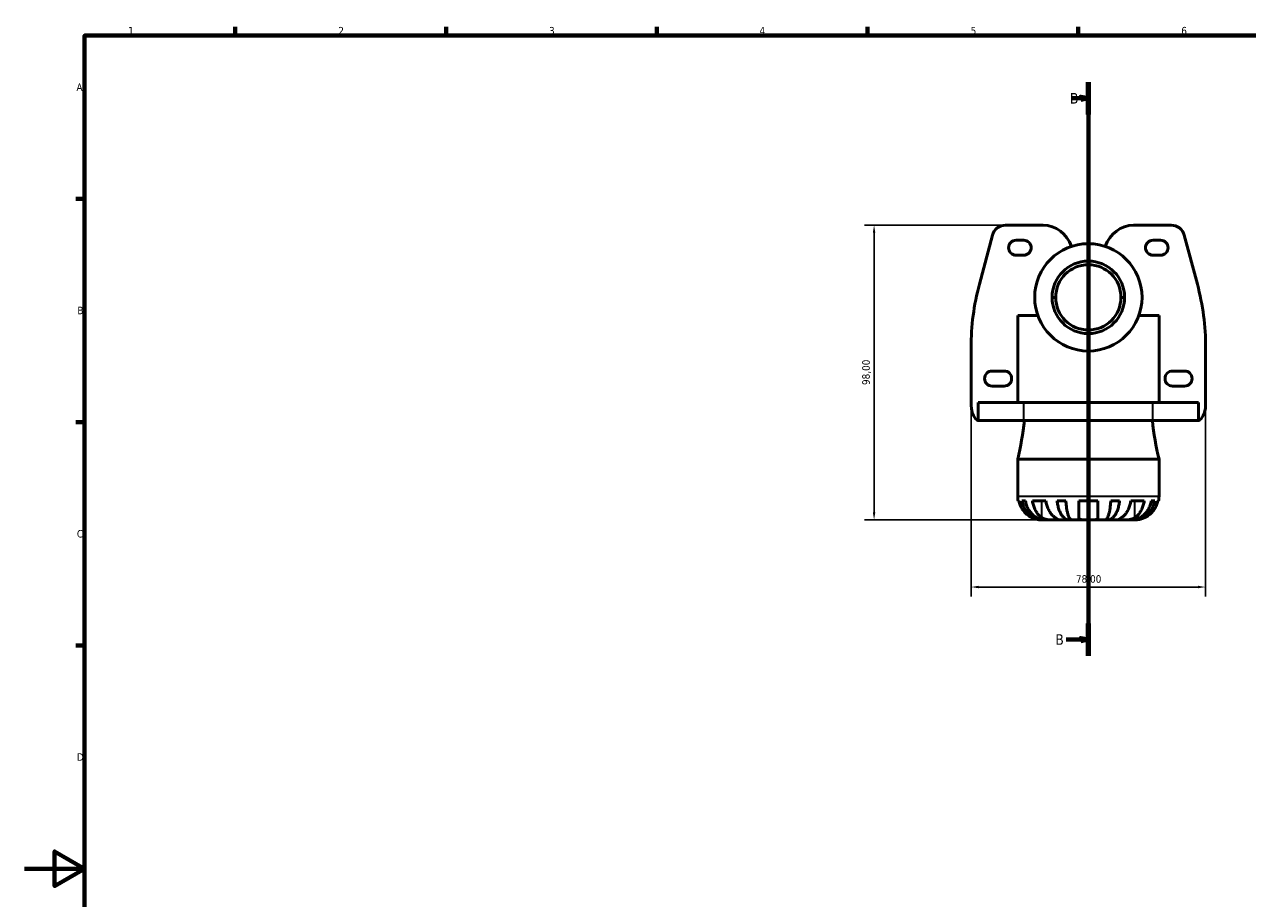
# Model space of a CAD drawing. Header units: millimetres. Extents: x 0 to 903, y 0 to 594.
# Tile 2 of 5: x 0 to 407, y 287 to 578. Entities that reach past the tile are written whole.
import ezdxf

# ---------------------------------------------------------------- set-up
doc = ezdxf.new("R2010")
doc.units = ezdxf.units.MM
doc.linetypes.add('CHAIN', pattern=[0.7087, 0.4724, -0.0591, 0.1181, -0.0591])
for name, color, linetype, lineweight in [('Border (ISO)', 7, 'Continuous', 70), ('Dimension (ISO)', 7, 'Continuous', 25), ('Section Line (ISO)', 7, 'CHAIN', 70), ('Visible (ISO)', 7, 'Continuous', 50), ('Visible Narrow (ISO)', 7, 'Continuous', 35)]:
    doc.layers.add(name, color=color, linetype=linetype, lineweight=lineweight)
doc.styles.add('Label Text (ISO)', font='tahoma.ttf')
doc.styles.add('Note Text (ISO)', font='tahoma.ttf')
doc.dimstyles.new('Default (ISO)', dxfattribs={"dimtxt": 2.5, "dimasz": 2.5, "dimexe": 3.175, "dimexo": 0, "dimgap": 0.762, "dimtad": 1, "dimrnd": 1e-08, "dimzin": 0, "dimtxsty": 'Note Text (ISO)', "dimcen": 0.09, "dimdle": 10, "dimclrd": 256, "dimclre": 256, "dimclrt": 232, "dimazin": 0, "dimtfac": 1.40208, "dimtmove": 0, "dimatfit": 3, "dimfxl": 1, "dimtolj": 1, "dimtzin": 0, "dimlwd": -1, "dimlwe": -1, "dimarcsym": 0})

# ---------------------------------------------------------------- blocks, each defined once
blk = doc.blocks.new('Borders Default Border')
at = {"layer": 'Border (ISO)'}
for p, q in [((70.08, 574), (70.08, 576.9)), ((140.17, 574), (140.17, 576.9)), ((210.25, 574), (210.25, 576.9)), ((280.33, 574), (280.33, 576.9)), ((350.42, 574), (350.42, 576.9)), ((20, 519.75), (17.1, 519.75)), ((20, 445.5), (17.1, 445.5)), ((20, 371.25), (17.1, 371.25))]:
    blk.add_line(p, q, dxfattribs=at)
at = {"layer": 'Border (ISO)', "flags": 128}
for points in [[(20, 20), (20, 574), (821, 574), (821, 20), (20, 20)], [(0, 297), (20, 297), (10, 302.77), (10, 291.23), (20, 297)]]:
    blk.add_lwpolyline(points, dxfattribs=at)
at = {"layer": 'Border (ISO)', "color": 232, "true_color": 0xca0064, "char_height": 2.5, "attachment_point": 7, "style": 'Note Text (ISO)'}
for s, insert in [('1', (34.48, 574.4)), ('2', (104.37, 574.4)), ('3', (174.43, 574.35)), ('4', (244.42, 574.4)), ('5', (314.64, 574.35)), ('6', (384.66, 574.35)), ('A', (17.29, 555.62)), ('B', (17.59, 481.37)), ('C', (17.43, 407.08)), ('D', (17.43, 332.88))]:
    blk.add_mtext(s, dxfattribs=dict(at, insert=insert))
blk = doc.blocks.new('*D6')
at = {"layer": 'Defpoints', "color": 0, "transparency": 16777216}
for p in [(326.24, 510.98), (282.51, 412.98), (353.76, 412.98)]:
    blk.add_point(p, dxfattribs=at)
at = {"layer": 'Dimension (ISO)', "transparency": 16777216}
for p, q in [((326.24, 510.98), (279.34, 510.98)), ((282.51, 508.48), (282.51, 415.48)), ((353.76, 412.98), (279.34, 412.98))]:
    blk.add_line(p, q, dxfattribs=at)
for points in [[(282.1, 508.48), (282.93, 508.48), (282.51, 510.98)], [(282.1, 415.48), (282.93, 415.48), (282.51, 412.98)]]:
    blk.add_solid(points, dxfattribs=at)
at = {"layer": 'Dimension (ISO)', "color": 232, "true_color": 0xca0064, "transparency": 16777216, "insert": (278.57, 457.83), "char_height": 2.5, "attachment_point": 1, "rotation": 90, "style": 'Note Text (ISO)'}
blk.add_mtext('\\A1;98,00', dxfattribs=at)
blk = doc.blocks.new('*D7')
at = {"layer": 'Defpoints', "color": 0, "transparency": 16777216}
for p in [(314.76, 450.98), (392.76, 450.98), (314.76, 390.66)]:
    blk.add_point(p, dxfattribs=at)
at = {"layer": 'Dimension (ISO)', "transparency": 16777216}
for p, q in [((314.76, 450.98), (314.76, 387.49)), ((392.76, 450.98), (392.76, 387.49)), ((390.26, 390.66), (317.26, 390.66))]:
    blk.add_line(p, q, dxfattribs=at)
for points in [[(317.26, 391.08), (317.26, 390.25), (314.76, 390.66)], [(390.26, 391.08), (390.26, 390.25), (392.76, 390.66)]]:
    blk.add_solid(points, dxfattribs=at)
at = {"layer": 'Dimension (ISO)', "color": 232, "true_color": 0xca0064, "transparency": 16777216, "insert": (349.64, 394.6), "char_height": 2.5, "attachment_point": 1, "style": 'Note Text (ISO)'}
blk.add_mtext('\\A1;78,00', dxfattribs=at)
blk = doc.blocks.new('2dTransSection0')
at = {"layer": 'Section Line (ISO)', "linetype": 'CHAIN'}
blk.add_line((353.76, 367.82), (353.76, 558.56), dxfattribs=at)
at = {"layer": 'Section Line (ISO)', "linetype": 'Continuous', "lineweight": 140}
for p, q in [((353.76, 547.8), (353.76, 558.56)), ((353.76, 367.82), (353.76, 378.58))]:
    blk.add_line(p, q, dxfattribs=at)
at = {"layer": 'Section Line (ISO)', "linetype": 'Continuous'}
for p, q in [((348.38, 553.18), (351.26, 553.18)), ((353.76, 553.18), (351.26, 553.68)), ((351.26, 553.68), (351.26, 552.68)), ((351.26, 553.18), (353.76, 553.18)), ((351.26, 552.68), (353.76, 553.18)), ((346.42, 373.2), (351.26, 373.2)), ((353.76, 373.2), (351.26, 373.7)), ((351.26, 373.7), (351.26, 372.7)), ((351.26, 373.2), (353.76, 373.2)), ((351.26, 372.7), (353.76, 373.2))]:
    blk.add_line(p, q, dxfattribs=at)
at = {"layer": 'Section Line (ISO)', "linetype": 'Continuous', "flags": 128}
for points in [[(351.26, 552.68), (353.76, 553.18), (351.26, 553.68), (351.26, 552.68)], [(351.26, 372.7), (353.76, 373.2), (351.26, 373.7), (351.26, 372.7)]]:
    blk.add_lwpolyline(points, dxfattribs=at)
at = {"layer": 'Section Line (ISO)'}
for points in [[(351.26, 552.68), (353.76, 553.18), (351.26, 553.68), (351.26, 552.68)], [(351.26, 372.7), (353.76, 373.2), (351.26, 373.7), (351.26, 372.7)]]:
    blk.add_solid(points, dxfattribs=at)
at = {"layer": 'Section Line (ISO)', "char_height": 3.5, "attachment_point": 7, "style": 'Label Text (ISO)'}
for insert in [(347.62, 551.43), (342.77, 371.45)]:
    blk.add_mtext('B', dxfattribs=dict(at, insert=insert))

msp = doc.modelspace()

# ---------------------------------------------------------------- linework, layer by layer
at = {"layer": 'Visible (ISO)'}
for p, q in [((338.761, 510.983), (326.237, 510.983)), ((368.761, 510.983), (381.285, 510.983)), ((321.866, 507.625), (317.519, 491.325)), ((329.761, 505.983), (332.261, 505.983)), ((377.761, 505.983), (375.261, 505.983)), ((385.657, 507.625), (390.003, 491.325)), ((332.261, 500.983), (329.761, 500.983)), ((375.261, 500.983), (377.761, 500.983)), ((342.908, 486.983), (341.703, 486.983)), ((365.82, 486.983), (364.614, 486.983)), ((336.953, 480.983), (330.261, 480.983)), ((330.261, 451.983), (330.261, 480.983)), ((377.261, 480.983), (370.569, 480.983)), ((377.261, 451.983), (377.261, 480.983)), ((314.761, 470.345), (314.761, 450.983)), ((392.761, 470.345), (392.761, 450.983)), ((321.761, 462.483), (325.761, 462.483)), ((385.761, 462.483), (381.761, 462.483)), ((325.761, 457.483), (321.761, 457.483)), ((381.761, 457.483), (385.761, 457.483)), ((317.144, 451.983), (332.29, 451.983)), ((317.144, 446.032), (317.144, 451.983)), ((375.232, 451.983), (332.29, 451.983)), ((375.232, 451.983), (390.378, 451.983)), ((390.378, 451.983), (390.378, 446.032)), ((316.908, 445.983), (316.908, 446.121)), ((332.29, 445.983), (316.908, 445.983)), ((332.29, 445.983), (375.232, 445.983)), ((390.614, 445.983), (375.232, 445.983)), ((390.614, 445.983), (390.614, 446.121)), ((330.261, 433.143), (377.261, 433.143)), ((330.261, 433.143), (330.261, 420.858)), ((377.261, 433.143), (377.261, 420.858)), ((330.634, 419.283), (330.42, 419.283)), ((332.85, 419.283), (331.642, 419.283)), ((339.635, 419.283), (335.18, 419.283)), ((346.307, 419.283), (343.391, 419.283)), ((356.911, 419.283), (350.611, 419.283)), ((364.131, 419.283), (361.215, 419.283)), ((372.342, 419.283), (367.887, 419.283)), ((375.88, 419.283), (374.672, 419.283)), ((377.102, 419.283), (376.888, 419.283)), ((338.136, 412.983), (339.142, 412.983)), ((339.142, 412.983), (339.142, 412.996)), ((339.142, 412.983), (339.524, 412.983)), ((339.524, 412.983), (342.713, 412.983)), ((342.713, 412.983), (347.323, 412.983)), ((347.323, 412.983), (347.323, 413.892)), ((347.323, 412.983), (348.247, 412.983)), ((348.247, 412.983), (353.761, 412.983)), ((353.761, 412.983), (359.276, 412.983)), ((359.276, 412.983), (360.199, 412.983)), ((360.199, 412.983), (360.199, 413.892)), ((360.199, 412.983), (364.81, 412.983)), ((364.81, 412.983), (367.998, 412.983)), ((367.998, 412.983), (368.381, 412.983)), ((368.381, 412.983), (368.381, 412.996)), ((368.381, 412.983), (369.386, 412.983))]:
    msp.add_line(p, q, dxfattribs=at)
for radius in [17.847, 12.059]:
    msp.add_circle((353.761, 486.983), radius, dxfattribs=at)
for centre, radius, start, end in [((329.761, 503.483), 2.5, 90, 270), ((332.261, 503.483), 2.5, 270, 90), ((375.261, 503.483), 2.5, 90, 270), ((377.761, 503.483), 2.5, 270, 90), ((353.761, 486.983), 10.853, 180, 0), ((321.761, 459.983), 2.5, 90, 270), ((325.761, 459.983), 2.5, 270, 90), ((381.761, 459.983), 2.5, 90, 270), ((385.761, 459.983), 2.5, 270, 90), ((230.562, 457.023), 102.519, 346.53021, 353.81798), ((476.96, 457.023), 102.519, 186.18202, 193.46979), ((338.136, 420.858), 7.875, 180, 191.53696), ((369.386, 420.858), 7.875, 348.46304, 0)]:
    msp.add_arc(centre, radius, start, end, dxfattribs=at)
for centre, major_axis, ratio, start_param, end_param in [((327.007, 505.457), (3.542, -4.61), 0.8599846, 2.557727, 3.7254583), ((338.761, 500.054), (0, -10.929), 0.9149597, 1.931751, 3.1415927), ((368.761, 500.054), (0, -10.929), 0.9149597, 3.1415927, 4.3514344), ((380.516, 505.457), (-3.542, -4.61), 0.8599846, 2.557727, 3.7254583), ((353.761, 486.983), (-10.853, 0), 0.9995783, 3.1415927, 6.2831853), ((414.836, 470.23), (100.073, -0.603), 0.899324, 2.9117091, 3.1470155), ((292.686, 470.23), (-100.073, -0.603), 0.899324, 3.1361698, 3.3714762), ((353.761, 486.983), (10.853, 0), 0.9995783, 3.1415927, 6.2831853), ((317.192, 450.983), (0.381, -4.997), 0.4840764, 4.675513, 6.1073374), ((390.33, 450.983), (-0.381, -4.997), 0.4840764, 0.1758479, 1.6076724)]:
    msp.add_ellipse(centre, major_axis=major_axis, ratio=ratio, start_param=start_param, end_param=end_param, dxfattribs=at)
for points, knots in [([(330.634, 419.283), (330.737, 418.781), (330.892, 418.291), (331.26, 417.408), (331.509, 416.936), (332.1, 416.056), (332.443, 415.648), (333.136, 414.959), (333.55, 414.616), (334.316, 414.108), (334.653, 413.919), (334.986, 413.761)], [0.14941001, 0.14941001, 0.14941001, 0.14941001, 0.29044502, 0.29044502, 0.43634177, 0.43634177, 0.58223851, 0.58223851, 0.72934673, 0.72934673, 0.83526259, 0.83526259, 0.83526259, 0.83526259]), ([(339.142, 412.983), (338.668, 412.983), (338.151, 413.031), (337.138, 413.239), (336.642, 413.398), (335.769, 413.771), (335.31, 414.019), (334.455, 414.608), (334.057, 414.95), (333.39, 415.637), (333.059, 416.046), (332.489, 416.927), (332.249, 417.399), (331.893, 418.285), (331.742, 418.778), (331.642, 419.283)], [3.5133937, 3.5133937, 3.5133937, 3.5133937, 3.6601181, 3.6601181, 3.8068425, 3.8068425, 3.9529976, 3.9529976, 4.0991526, 4.0991526, 4.2449679, 4.2449679, 4.3907831, 4.3907831, 4.5326305, 4.5326305, 4.5326305, 4.5326305]), ([(332.85, 419.283), (332.939, 418.778), (333.073, 418.285), (333.39, 417.399), (333.603, 416.927), (334.111, 416.046), (334.406, 415.637), (334.999, 414.95), (335.353, 414.608), (336.115, 414.019), (336.522, 413.771), (337.3, 413.398), (337.741, 413.239), (338.643, 413.031), (339.103, 412.983), (339.524, 412.983)], [0.1494024, 0.1494024, 0.1494024, 0.1494024, 0.2912498, 0.2912498, 0.4370651, 0.4370651, 0.5828803, 0.5828803, 0.7290354, 0.7290354, 0.8751905, 0.8751905, 1.0219149, 1.0219149, 1.1686392, 1.1686392, 1.1686392, 1.1686392]), ([(338.258, 413.761), (338.022, 413.919), (337.784, 414.108), (337.242, 414.616), (336.949, 414.959), (336.46, 415.648), (336.217, 416.056), (335.799, 416.936), (335.623, 417.408), (335.363, 418.291), (335.253, 418.781), (335.18, 419.283)], [3.89239507, 3.89239507, 3.89239507, 3.89239507, 3.99831093, 3.99831093, 4.14541915, 4.14541915, 4.2913159, 4.2913159, 4.43721264, 4.43721264, 4.57824766, 4.57824766, 4.57824766, 4.57824766]), ([(339.635, 419.283), (339.708, 418.781), (339.818, 418.291), (340.078, 417.408), (340.254, 416.936), (340.672, 416.056), (340.914, 415.648), (341.404, 414.959), (341.697, 414.616), (342.239, 414.108), (342.477, 413.919), (342.713, 413.761)], [0.14941001, 0.14941001, 0.14941001, 0.14941001, 0.29044502, 0.29044502, 0.43634177, 0.43634177, 0.58223851, 0.58223851, 0.72934673, 0.72934673, 0.83526259, 0.83526259, 0.83526259, 0.83526259]), ([(347.323, 412.983), (347.075, 412.983), (346.803, 413.031), (346.272, 413.239), (346.013, 413.398), (345.555, 413.771), (345.314, 414.019), (344.866, 414.608), (344.657, 414.95), (344.308, 415.637), (344.134, 416.046), (343.835, 416.927), (343.709, 417.399), (343.523, 418.285), (343.444, 418.778), (343.391, 419.283)], [3.5133937, 3.5133937, 3.5133937, 3.5133937, 3.6601181, 3.6601181, 3.8068425, 3.8068425, 3.9529976, 3.9529976, 4.0991526, 4.0991526, 4.2449679, 4.2449679, 4.3907831, 4.3907831, 4.5326305, 4.5326305, 4.5326305, 4.5326305]), ([(346.307, 419.283), (346.333, 418.778), (346.372, 418.285), (346.464, 417.399), (346.526, 416.927), (346.674, 416.046), (346.759, 415.637), (346.932, 414.95), (347.035, 414.608), (347.256, 414.019), (347.374, 413.771), (347.6, 413.398), (347.729, 413.239), (347.99, 413.031), (348.124, 412.983), (348.247, 412.983)], [0.1494024, 0.1494024, 0.1494024, 0.1494024, 0.2912498, 0.2912498, 0.4370651, 0.4370651, 0.5828803, 0.5828803, 0.7290354, 0.7290354, 0.8751905, 0.8751905, 1.0219149, 1.0219149, 1.1686392, 1.1686392, 1.1686392, 1.1686392]), ([(350.611, 413.761), (350.611, 413.919), (350.611, 414.108), (350.611, 414.616), (350.611, 414.959), (350.611, 415.648), (350.611, 416.056), (350.611, 416.936), (350.611, 417.408), (350.611, 418.291), (350.611, 418.781), (350.611, 419.283)], [3.89239507, 3.89239507, 3.89239507, 3.89239507, 3.99831093, 3.99831093, 4.14541915, 4.14541915, 4.2913159, 4.2913159, 4.43721264, 4.43721264, 4.57824766, 4.57824766, 4.57824766, 4.57824766]), ([(356.911, 419.283), (356.911, 418.781), (356.911, 418.291), (356.911, 417.408), (356.911, 416.936), (356.911, 416.056), (356.911, 415.648), (356.911, 414.959), (356.911, 414.616), (356.911, 414.108), (356.911, 413.919), (356.911, 413.761)], [0.14941001, 0.14941001, 0.14941001, 0.14941001, 0.29044502, 0.29044502, 0.43634177, 0.43634177, 0.58223851, 0.58223851, 0.72934673, 0.72934673, 0.83526259, 0.83526259, 0.83526259, 0.83526259]), ([(359.276, 412.983), (359.398, 412.983), (359.532, 413.031), (359.794, 413.239), (359.922, 413.398), (360.148, 413.771), (360.266, 414.019), (360.488, 414.608), (360.59, 414.95), (360.763, 415.637), (360.849, 416.046), (360.996, 416.927), (361.058, 417.399), (361.15, 418.285), (361.189, 418.778), (361.215, 419.283)], [3.5133937, 3.5133937, 3.5133937, 3.5133937, 3.6601181, 3.6601181, 3.8068425, 3.8068425, 3.9529976, 3.9529976, 4.0991526, 4.0991526, 4.2449679, 4.2449679, 4.3907831, 4.3907831, 4.5326305, 4.5326305, 4.5326305, 4.5326305]), ([(364.131, 419.283), (364.078, 418.778), (363.999, 418.285), (363.813, 417.399), (363.687, 416.927), (363.388, 416.046), (363.214, 415.637), (362.865, 414.95), (362.657, 414.608), (362.208, 414.019), (361.968, 413.771), (361.51, 413.398), (361.25, 413.239), (360.719, 413.031), (360.448, 412.983), (360.199, 412.983)], [0.1494024, 0.1494024, 0.1494024, 0.1494024, 0.2912498, 0.2912498, 0.4370651, 0.4370651, 0.5828803, 0.5828803, 0.7290354, 0.7290354, 0.8751905, 0.8751905, 1.0219149, 1.0219149, 1.1686392, 1.1686392, 1.1686392, 1.1686392]), ([(364.81, 413.761), (365.045, 413.919), (365.283, 414.108), (365.825, 414.616), (366.118, 414.959), (366.608, 415.648), (366.85, 416.056), (367.269, 416.936), (367.444, 417.408), (367.704, 418.291), (367.814, 418.781), (367.887, 419.283)], [3.89239507, 3.89239507, 3.89239507, 3.89239507, 3.99831093, 3.99831093, 4.14541915, 4.14541915, 4.2913159, 4.2913159, 4.43721264, 4.43721264, 4.57824766, 4.57824766, 4.57824766, 4.57824766]), ([(367.998, 412.983), (368.419, 412.983), (368.88, 413.031), (369.781, 413.239), (370.222, 413.398), (371, 413.771), (371.408, 414.019), (372.169, 414.608), (372.523, 414.95), (373.117, 415.637), (373.411, 416.046), (373.919, 416.927), (374.132, 417.399), (374.449, 418.285), (374.583, 418.778), (374.672, 419.283)], [3.5133937, 3.5133937, 3.5133937, 3.5133937, 3.6601181, 3.6601181, 3.8068425, 3.8068425, 3.9529976, 3.9529976, 4.0991526, 4.0991526, 4.2449679, 4.2449679, 4.3907831, 4.3907831, 4.5326305, 4.5326305, 4.5326305, 4.5326305]), ([(375.88, 419.283), (375.78, 418.778), (375.629, 418.285), (375.274, 417.399), (375.034, 416.927), (374.463, 416.046), (374.132, 415.637), (373.465, 414.95), (373.068, 414.608), (372.212, 414.019), (371.754, 413.771), (370.88, 413.398), (370.384, 413.239), (369.371, 413.031), (368.854, 412.983), (368.381, 412.983)], [0.1494024, 0.1494024, 0.1494024, 0.1494024, 0.2912498, 0.2912498, 0.4370651, 0.4370651, 0.5828803, 0.5828803, 0.7290354, 0.7290354, 0.8751905, 0.8751905, 1.0219149, 1.0219149, 1.1686392, 1.1686392, 1.1686392, 1.1686392]), ([(372.342, 419.283), (372.269, 418.781), (372.159, 418.291), (371.899, 417.408), (371.723, 416.936), (371.305, 416.056), (371.063, 415.648), (370.573, 414.959), (370.28, 414.616), (369.738, 414.108), (369.5, 413.919), (369.264, 413.761)], [0.14941001, 0.14941001, 0.14941001, 0.14941001, 0.29044502, 0.29044502, 0.43634177, 0.43634177, 0.58223851, 0.58223851, 0.72934673, 0.72934673, 0.83526259, 0.83526259, 0.83526259, 0.83526259]), ([(372.536, 413.761), (372.869, 413.919), (373.206, 414.108), (373.973, 414.616), (374.387, 414.959), (375.079, 415.648), (375.422, 416.056), (376.014, 416.936), (376.262, 417.408), (376.63, 418.291), (376.785, 418.781), (376.888, 419.283)], [3.89239507, 3.89239507, 3.89239507, 3.89239507, 3.99831093, 3.99831093, 4.14541915, 4.14541915, 4.2913159, 4.2913159, 4.43721264, 4.43721264, 4.57824766, 4.57824766, 4.57824766, 4.57824766]), ([(334.986, 413.761), (335.117, 413.699), (335.249, 413.64), (335.575, 413.504), (335.767, 413.431), (336.156, 413.3), (336.351, 413.243), (336.8, 413.129), (337.042, 413.082), (337.526, 413.01), (337.743, 412.995), (338.054, 412.982), (338.136, 412.983), (338.136, 412.983)], [-0.50816407, -0.50816407, -0.50816407, -0.50816407, -0.46460526, -0.46460526, -0.40154747, -0.40154747, -0.3356183, -0.3356183, -0.24286964, -0.24286964, -0.12490659, -0.12490659, 0, 0, 0, 0]), ([(342.713, 412.983), (342.557, 412.983), (342.385, 412.983), (342.003, 412.984), (341.792, 412.986), (341.252, 412.998), (340.917, 413.013), (340.262, 413.078), (339.948, 413.126), (339.437, 413.243), (339.236, 413.301), (338.863, 413.436), (338.692, 413.512), (338.436, 413.648), (338.344, 413.703), (338.258, 413.761)], [0, 0, 0, 0, 0.06608139, 0.06608139, 0.13667451, 0.13667451, 0.23873403, 0.23873403, 0.33457773, 0.33457773, 0.40157847, 0.40157847, 0.46685307, 0.46685307, 0.50745344, 0.50745344, 0.50745344, 0.50745344]), ([(342.713, 413.761), (342.799, 413.703), (342.881, 413.648), (343.082, 413.512), (343.193, 413.436), (343.385, 413.301), (343.464, 413.243), (343.601, 413.128), (343.64, 413.082), (343.628, 413.01), (343.548, 412.995), (343.24, 412.982), (343.007, 412.983), (342.713, 412.983)], [-0.50766593, -0.50766593, -0.50766593, -0.50766593, -0.46718991, -0.46718991, -0.40200215, -0.40200215, -0.33506637, -0.33506637, -0.24300458, -0.24300458, -0.12488859, -0.12488859, 0, 0, 0, 0]), ([(353.761, 412.983), (353.511, 412.983), (353.261, 412.983), (352.75, 412.985), (352.492, 412.988), (351.896, 413.01), (351.583, 413.037), (351.156, 413.135), (351.014, 413.188), (350.831, 413.302), (350.772, 413.353), (350.686, 413.463), (350.655, 413.521), (350.619, 413.639), (350.611, 413.699), (350.611, 413.761)], [0, 0, 0, 0, 0.07514839, 0.07514839, 0.15775683, 0.15775683, 0.27887104, 0.27887104, 0.36056434, 0.36056434, 0.41315921, 0.41315921, 0.46174689, 0.46174689, 0.50485698, 0.50485698, 0.50485698, 0.50485698]), ([(356.911, 413.761), (356.911, 413.755), (356.911, 413.749), (356.909, 413.664), (356.893, 413.59), (356.837, 413.463), (356.799, 413.409), (356.692, 413.301), (356.618, 413.25), (356.372, 413.133), (356.173, 413.082), (355.656, 413.01), (355.33, 412.995), (354.589, 412.982), (354.178, 412.983), (353.761, 412.983)], [-0.51072287, -0.51072287, -0.51072287, -0.51072287, -0.50653573, -0.50653573, -0.4498196, -0.4498196, -0.40070764, -0.40070764, -0.34173664, -0.34173664, -0.24159774, -0.24159774, -0.12498377, -0.12498377, 0, 0, 0, 0]), ([(364.81, 412.983), (364.654, 412.983), (364.515, 412.983), (364.267, 412.984), (364.161, 412.986), (363.963, 412.998), (363.899, 413.013), (363.879, 413.078), (363.918, 413.126), (364.059, 413.243), (364.137, 413.301), (364.329, 413.436), (364.44, 413.512), (364.641, 413.648), (364.723, 413.703), (364.81, 413.761)], [0, 0, 0, 0, 0.06608139, 0.06608139, 0.13667451, 0.13667451, 0.23873403, 0.23873403, 0.33457773, 0.33457773, 0.40157847, 0.40157847, 0.46685307, 0.46685307, 0.50745344, 0.50745344, 0.50745344, 0.50745344]), ([(369.264, 413.761), (369.178, 413.703), (369.086, 413.648), (368.831, 413.512), (368.659, 413.436), (368.286, 413.301), (368.085, 413.243), (367.587, 413.128), (367.285, 413.082), (366.589, 413.01), (366.202, 412.995), (365.454, 412.982), (365.104, 412.983), (364.81, 412.983)], [-0.50766593, -0.50766593, -0.50766593, -0.50766593, -0.46718991, -0.46718991, -0.40200215, -0.40200215, -0.33506637, -0.33506637, -0.24300458, -0.24300458, -0.12488859, -0.12488859, 0, 0, 0, 0]), ([(369.386, 412.983), (369.386, 412.983), (369.409, 412.983), (369.503, 412.984), (369.577, 412.986), (369.847, 413), (370.089, 413.02), (370.6, 413.105), (370.837, 413.155), (371.274, 413.273), (371.465, 413.332), (371.855, 413.468), (372.052, 413.546), (372.345, 413.672), (372.441, 413.716), (372.536, 413.761)], [-2.17667965, -2.17667965, -2.17667965, -2.17667965, -2.11086653, -2.11086653, -2.04055216, -2.04055216, -1.91738302, -1.91738302, -1.82942275, -1.82942275, -1.76558177, -1.76558177, -1.70117883, -1.70117883, -1.66961913, -1.66961913, -1.66961913, -1.66961913])]:
    msp.add_open_spline(points, degree=3, knots=knots, dxfattribs=at)
at = {"layer": 'Visible Narrow (ISO)'}
for p, q in [((353.761, 497.752), (353.761, 477.991)), ((332.29, 446.283), (332.29, 451.683)), ((375.232, 446.283), (375.232, 451.683)), ((330.55, 420.858), (376.972, 420.858)), ((338.258, 414.037), (338.258, 419.007)), ((369.264, 414.037), (369.264, 419.007))]:
    msp.add_line(p, q, dxfattribs=at)

# ---------------------------------------------------------------- block references
msp.add_blockref('Borders Default Border', (0, 0))
at = {"layer": 'Section Line (ISO)'}
msp.add_blockref('2dTransSection0', (0, 0), dxfattribs=at)

# ---------------------------------------------------------------- dimensions: what is measured, and where the dimension line sits
at = {"layer": 'Dimension (ISO)'}
for base, p1, p2, angle, picture, middle in [((282.513, 412.983), (326.237, 510.983), (353.761, 412.983), 90, '*D6', (282.513, 461.983)), ((314.761, 390.664), (392.761, 450.983), (314.761, 450.983), 180, '*D7', (353.761, 390.664))]:
    dim = msp.add_linear_dim(base=base, p1=p1, p2=p2, angle=angle, dimstyle='Default (ISO)', override={"dimdec": 2, "dimtp": 0, "dimtm": 0, "dimtdec": 2, "dimtofl": 0, "dimatfit": 1}, dxfattribs=at)
    dim.commit()
    dim.dimension.update_dxf_attribs({"geometry": picture, "text_midpoint": middle, "dimtype": 160})

doc.saveas('drawing.dxf')
